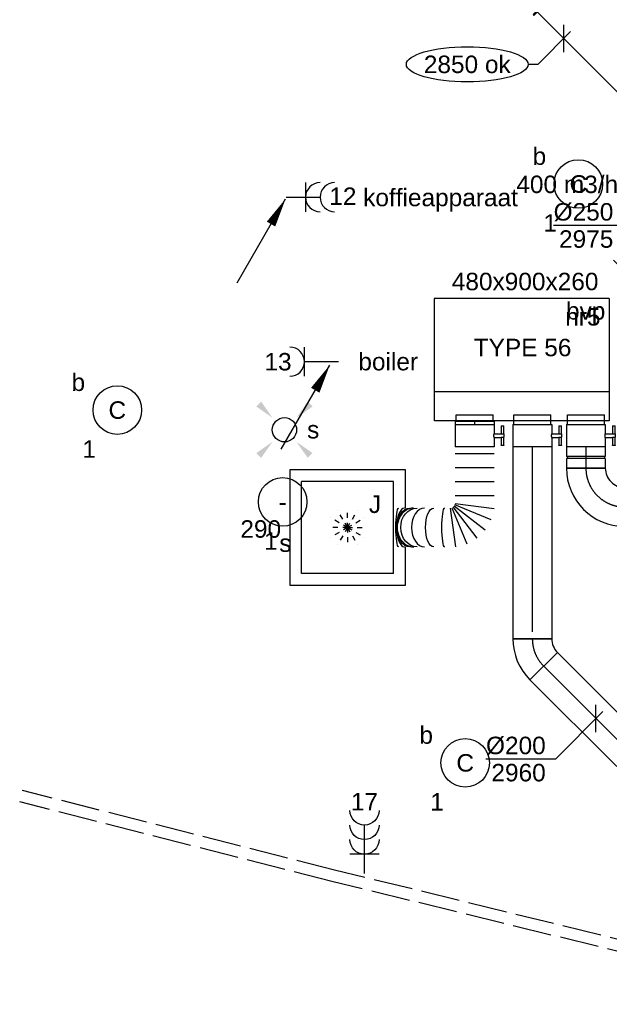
# Model space of a CAD drawing. Extents: x -238422 to 258194, y -34825 to 126331.
# Tile 160 of 239: x 6860 to 9895, y 13401 to 18469. Entities that reach past the tile are written whole.
import ezdxf
from ezdxf.enums import TextEntityAlignment as Align

# ---------------------------------------------------------------- set-up
doc = ezdxf.new("R2010")
doc.units = 0
doc.header["$LTSCALE"] = 50
for name, pattern in [('CENTER2', [28.575000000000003, 19.05, -3.175, 3.175, -3.175]), ('E_GOOT3', [5, 4, -1]), ('STREEPJES', [0.1, 0.05, -0.05])]:
    doc.linetypes.add(name, pattern=pattern)
doc.layers.get('0').update_dxf_attribs({"linetype": 'CONTINUOUS'})
for name, color, linetype in [('AIRCO', 3, 'CONTINUOUS'), ('EL6131--_WG', 2, 'CONTINUOUS'), ('EL6222--', 3, 'CONTINUOUS'), ('EL6311--', 3, 'CONTINUOUS'), ('lMcht aanvoer bestaand', 1, 'CONTINUOUS'), ('lMcht aanvoer bestaand_PR', 1, 'CONTINUOUS'), ('WL570---_TOEVOER', 3, 'CONTINUOUS'), ('WL570---_TOEVOER_HL', 8, 'CONTINUOUS'), ('WL570---_TOEVOER_RST', 2, 'CONTINUOUS'), ('WL570---_TOEVOER_RST_HL', 1, 'CONTINUOUS'), ('WL5911--_D', 2, 'CONTINUOUS'), ('WM570---_TOEVOER', 1, 'CONTINUOUS'), ('WM570---_TOEVOER_PR', 1, 'CONTINUOUS'), ('WM570---_TOEVOER_RST_PR', 1, 'CONTINUOUS')]:
    doc.layers.add(name, color=color, linetype=linetype)
doc.styles.add('BURO-018', font='ARIAL.TTF', dxfattribs={"height": 90})
doc.styles.add('BURO-025', font='ARIAL.TTF', dxfattribs={"height": 125})

# ---------------------------------------------------------------- blocks, each defined once
blk = doc.blocks.new('1115B3A')
at = {"color": 0, "linetype": 'Continuous'}
blk.add_circle((0, 0), 2.5, dxfattribs=at)
at = {"color": 0, "linetype": 'Continuous', "style": 'BURO-018'}
for tag, p in [('E_GKAST', (0, 8)), ('E_GROEP', (0, 5)), ('E_SGROEP', (4.5, 5)), ('E_ARMCODE', (0, 0)), ('E_SLET', (4.5, -1))]:
    blk.add_attdef(tag, text='', height=1.8, dxfattribs=at).set_placement(p, align=Align.MIDDLE)
blk = doc.blocks.new('E00411')
at = {"color": 0, "linetype": 'Continuous'}
blk.add_circle((0, 0), 1.25, dxfattribs=at)
for points in [[(-2.891705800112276, 2.395768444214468), (-2.395768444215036, 2.891705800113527), (-1.237436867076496, 1.237436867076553)], [(2.395768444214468, 2.891705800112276), (2.891705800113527, 2.395768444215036), (1.237436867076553, 1.237436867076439)], [(-2.395768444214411, -2.891705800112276), (-2.89170580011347, -2.395768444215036), (-1.237436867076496, -1.237436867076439)], [(2.89170580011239, -2.395768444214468), (2.395768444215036, -2.891705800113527), (1.237436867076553, -1.237436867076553)]]:
    blk.add_solid(points, dxfattribs=at)
at = {"color": 0, "linetype": 'Continuous', "style": 'BURO-018'}
for tag, height, p in [('E_SLET1', 1.8, (-2.842e-13, 4.641705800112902)), ('E_GROEP', 1.799999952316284, (0, 0)), ('E_GKAST', 1.799999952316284, (0, 0))]:
    blk.add_attdef(tag, text='', height=height, dxfattribs=at).set_placement(p, align=Align.MIDDLE)
at = {"color": 0, "linetype": 'Continuous', "style": 'BURO-018', "flags": 1}
for tag in ['E_MATCODE', 'E_SGROEP']:
    blk.add_attdef(tag, text='', height=1.799999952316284, dxfattribs=at).set_placement((0, 0), align=Align.MIDDLE)
blk = doc.blocks.new('111304A')
at = {"color": 0, "linetype": 'Continuous'}
for p, q in [((0, 1), (0, 4.5)), ((-1.5, 3), (1.5, 3))]:
    blk.add_line(p, q, dxfattribs=at)
for centre in [(0, 6), (0, 4.5)]:
    blk.add_arc(centre, 1.5, 180, 0, dxfattribs=at)
at = {"color": 0, "linetype": 'Continuous', "style": 'BURO-018'}
for tag, p in [('E_GKAST', (0, 11.5)), ('E_GROEP', (0, 8.5)), ('E_SGROEP', (4.5, 8.5))]:
    blk.add_attdef(tag, text='', height=1.8, dxfattribs=at).set_placement(p, align=Align.MIDDLE)
at = {"color": 0, "linetype": 'Continuous', "style": 'BURO-018', "flags": 1}
for tag, height, p in [('E_VERMCODE', 1.8, (13, 8.5)), ('E_MATCODE', 1.799999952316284, (0, 0))]:
    blk.add_attdef(tag, text='', height=height, dxfattribs=at).set_placement(p, align=Align.MIDDLE)
blk = doc.blocks.new('111304')
at = {"color": 0, "linetype": 'Continuous'}
for p, q in [((-1.5, 4.5), (1.5, 4.5)), ((0, 1), (0, 4.5))]:
    blk.add_line(p, q, dxfattribs=at)
blk.add_arc((0, 6), 1.5, 180, 0, dxfattribs=at)
at = {"color": 0, "linetype": 'Continuous', "style": 'BURO-018'}
for tag, p in [('E_GKAST', (0, 11.5)), ('E_GROEP', (0, 8.5)), ('E_SGROEP', (4.5, 8.5))]:
    blk.add_attdef(tag, text='', height=1.8, dxfattribs=at).set_placement(p, align=Align.MIDDLE)
at = {"color": 0, "linetype": 'Continuous', "style": 'BURO-018', "flags": 1}
for tag, height, p in [('E_VERMCODE', 1.8, (13, 8.5)), ('E_MATCODE', 1.799999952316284, (0, 0))]:
    blk.add_attdef(tag, text='', height=height, dxfattribs=at).set_placement(p, align=Align.MIDDLE)
blk = doc.blocks.new('E00106')
at = {"color": 0, "linetype": 'Continuous'}
blk.add_line((-5, -8.66025403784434), (0, 2.842170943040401e-14), dxfattribs=at)
blk.add_lwpolyline([(0, 0, 0, 1, 0), (-1.5, -2.598076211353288, 1, 1, 0)], format="xyseb", dxfattribs=at)
blk = doc.blocks.new('*U348')
at = {"color": 0, "ltscale": 10}
for p, q in [((297.5, 297.5, -2757.5), (-297.5, 297.5, -2757.5)), ((-297.5, 297.5, -2757.5), (-297.5, -297.5, -2757.5)), ((297.5, 100.0216369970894, -2757.5), (297.5, 297.5, -2757.5)), ((236.5, 236.5, -2757.5), (-236.5, 236.5, -2757.5)), ((-236.5, -236.5, -2757.5), (-236.5, 236.5, -2757.5)), ((236.5, -236.5, -2757.5), (236.5, 236.5, -2757.5)), ((297.5, -297.5, -2757.5), (297.5, -99.978512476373, -2757.5)), ((236.5, -236.5, -2757.5), (-236.5, -236.5, -2757.5)), ((-297.5, -297.5, -2757.5), (297.5, -297.5, -2757.5))]:
    blk.add_line(p, q, dxfattribs=at)
at = {"color": 8, "linetype": 'STREEPJES', "ltscale": 10}
for q in [(-50, 86.60254037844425, -2757.5), (0, 100, -2757.5), (50, 86.60254037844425, -2757.5), (-100, 0, -2757.5), (-86.60254037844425, 50, -2757.5), (-86.60254037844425, -50, -2757.5), (-50, -86.60254037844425, -2757.5), (86.60254037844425, 50, -2757.5), (0, -100, -2757.5), (50, -86.60254037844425, -2757.5), (86.60254037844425, -50, -2757.5), (100, 0, -2757.5)]:
    blk.add_line((0, 0, -2757.5), q, dxfattribs=at)
at = {"layer": 'WL570---_TOEVOER_RST_HL', "linetype": 'CENTER2'}
blk.add_circle((0, 0, -2757.5), 0.075, dxfattribs=at)
at = {"layer": 'WL570---_TOEVOER_RST', "color": 1, "style": 'BURO-018'}
for tag in ['MC', 'Q']:
    blk.add_attdef(tag, text='', height=90, dxfattribs=at).set_placement((0, 0), align=Align.MIDDLE)
at = {"layer": 'WM570---_TOEVOER_RST_PR', "color": 1, "style": 'BURO-018'}
blk.add_attdef('POSNR', text='', height=90, dxfattribs=at).set_placement((0, 0), align=Align.MIDDLE)
blk = doc.blocks.new('*U426')
at = {"color": 2, "ltscale": 10}
for p, q in [((240.0000000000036, 449.9999999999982, -2950), (-239.9999999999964, 449.9999999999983, -2950)), ((-239.9999999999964, -450.0000000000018, -2950), (-239.9999999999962, 449.9999999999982, -2950)), ((240.0000000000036, -450.0000000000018, -2950), (240.0000000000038, 449.9999999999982, -2950)), ((240.0000000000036, -450.0000000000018, -2950), (-239.9999999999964, -450.0000000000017, -2950))]:
    blk.add_line(p, q, dxfattribs=at)
at = {"layer": 'WL5911--_D', "color": 2, "style": 'BURO-025'}
blk.add_attdef('POSNR', text='', height=125, dxfattribs=at).set_placement((0, 0), align=Align.MIDDLE)
blk = doc.blocks.new('*U428')
at = {"layer": 'WM570---_TOEVOER', "color": 0, "ltscale": 10}
for p, q in [((0, 228.175998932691), (-357.5716234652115, 228.175998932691)), ((0, -50), (0, 228.175998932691)), ((50.03263564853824, -50.00000000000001), (-50.03263564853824, 50.00000000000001))]:
    blk.add_line(p, q, dxfattribs=at)
at = {"layer": 'WM570---_TOEVOER', "color": 0, "style": 'BURO-018'}
for s, p in [('%%c250', (-357.5716234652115, 253.175998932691)), ('2975', (-329.699863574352, 113.175998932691))]:
    blk.add_text(s, height=90, dxfattribs=at).set_placement(p)
blk = doc.blocks.new('*U434')
at = {"color": 0, "ltscale": 10}
for p, q in [((0, 100.0000000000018, -2960), (17.04217617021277, 100.0000000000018, -2960)), ((0, -99.99999999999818, -2960), (-3.216245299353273e-14, 100.0000000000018, -2960)), ((0, -99.99999999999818, -2960), (17.04217617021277, -99.99999999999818, -2960))]:
    blk.add_line(p, q, dxfattribs=at)
at = {"layer": 'WL570---_TOEVOER_HL', "linetype": 'CENTER2'}
blk.add_line((0, 1.818989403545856e-12, -2960), (17.04217617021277, 1.821729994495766e-12, -2960), dxfattribs=at)
at = {"layer": 'WM570---_TOEVOER_PR', "color": 1, "style": 'BURO-018'}
blk.add_attdef('POSNR', text='', height=90, dxfattribs=at).set_placement((0, 0), align=Align.MIDDLE)
blk = doc.blocks.new('*U435')
at = {"color": 2, "ltscale": 10}
for p, q in [((-9.699999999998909, 150.0000000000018, -2960), (-51.23601183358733, 150.0000000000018, -2960)), ((-51.23601183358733, 136.6666666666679, -2960), (-51.23601183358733, 150.0000000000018, -2960)), ((-51.23601183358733, 136.6666666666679, -2960), (-9.699999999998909, 136.6666666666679, -2960)), ((-9.699999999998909, 100, -2960), (-9.699999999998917, 150, -2960)), ((-9.699999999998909, 150, -2960), (7.442182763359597, 150, -2960)), ((7.442182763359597, 136.6666666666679, -2960), (7.442182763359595, 150, -2960)), ((49.56934516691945, 150.0000000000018, -2960), (7.442182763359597, 150.0000000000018, -2960)), ((7.442182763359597, 136.6666666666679, -2960), (49.56934516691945, 136.6666666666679, -2960)), ((9.699999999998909, 100, -2960), (9.699999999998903, 136.6666666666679, -2960)), ((49.56934516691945, 150.0000000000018, -2960), (51.23601183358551, 150, -2960)), ((49.56934516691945, 136.6666666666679, -2960), (49.56934516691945, 150.0000000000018, -2960)), ((51.23601183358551, 136.6666666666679, -2960), (49.56934516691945, 136.6666666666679, -2960)), ((51.23601183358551, 150, -2960), (51.23601183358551, 136.6666666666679, -2960)), ((-75.24217617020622, 95, -2960), (-107.6999999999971, 95, -2960)), ((-107.6999999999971, -95, -2960), (-107.6999999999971, 95, -2960)), ((-58.19999999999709, 100, -2960), (-9.69999999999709, 100, -2960)), ((-58.19999999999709, -100, -2960), (-58.19999999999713, 100, -2960)), ((9.699999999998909, 100, -2960), (58.20000000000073, 100, -2960)), ((58.20000000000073, 100, -2960), (58.20000000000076, -100, -2960)), ((-75.24217617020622, -95, -2960), (-107.6999999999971, -95, -2960)), ((-58.19999999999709, -100, -2960), (58.20000000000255, -99.99999999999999, -2960))]:
    blk.add_line(p, q, dxfattribs=at)
blk.add_spline([(9.650232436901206, 99.99518481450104, -2960), (9.50144043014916, 99.98093503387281, -2960), (9.255150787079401, 99.95783018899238, -2960), (8.913890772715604, 99.92681045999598, -2960), (8.481162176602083, 99.88913910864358, -2960), (7.961405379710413, 99.8463518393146, -2960), (7.359953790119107, 99.80019498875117, -2960), (6.682979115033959, 99.7525549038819, -2960), (5.937428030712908, 99.70538125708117, -2960), (5.130950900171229, 99.66060734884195, -2960), (4.271823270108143, 99.62007063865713, -2960), (3.368860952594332, 99.58543680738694, -2960), (2.431329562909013, 99.55813057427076, -2960), (1.468849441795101, 99.53927626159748, -2960), (0.4912969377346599, 99.52965072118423, -2960), (-0.4912969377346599, 99.52965072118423, -2960), (-1.468849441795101, 99.53927626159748, -2960), (-2.431329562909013, 99.55813057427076, -2960), (-3.368860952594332, 99.58543680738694, -2960), (-4.271823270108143, 99.62007063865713, -2960), (-5.130950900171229, 99.66060734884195, -2960), (-5.937428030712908, 99.70538125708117, -2960), (-6.682979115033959, 99.7525549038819, -2960), (-7.359953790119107, 99.80019498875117, -2960), (-7.961405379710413, 99.8463518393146, -2960), (-8.481162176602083, 99.88913910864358, -2960), (-8.913890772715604, 99.92681045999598, -2960), (-9.25515078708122, 99.95783018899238, -2960), (-9.50144043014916, 99.98093503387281, -2960), (-9.650232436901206, 99.99518481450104, -2960), (-9.699999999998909, 100, -2960)], degree=3, dxfattribs=at)
at = {"layer": 'WL570---_TOEVOER', "color": 1, "style": 'BURO-018'}
blk.add_attdef('I', text='', height=90, dxfattribs=at).set_placement((0, 0), align=Align.MIDDLE)
at = {"layer": 'WM570---_TOEVOER_PR', "color": 1, "style": 'BURO-018'}
blk.add_attdef('POSNR', text='', height=90, dxfattribs=at).set_placement((0, 0), align=Align.MIDDLE)
blk = doc.blocks.new('*U436')
at = {"color": 0, "ltscale": 10}
for p, q in [((0, 100.0000000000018, -2960), (3.216245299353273e-14, -99.99999999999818, -2960)), ((35.88670146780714, 100.0000000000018, -2960), (35.88670146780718, -99.99999999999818, -2960)), ((107.6601044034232, 100.0000000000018, -2960), (107.6601044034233, -99.99999999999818, -2960)), ((179.4335073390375, 100.0000000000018, -2960), (179.4335073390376, -99.99999999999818, -2960)), ((251.2069102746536, 100.0000000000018, -2960), (251.2069102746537, -99.99999999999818, -2960)), ((290.6942281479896, -99.99999999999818, -2960), (317.0247276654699, 100.0000000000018, -2960)), ((374.8472034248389, 84.50651431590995, -2960), (297.6500849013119, -101.8638161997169, -2960)), ((303.8865354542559, -105.4644326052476, -2960), (426.6894169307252, 54.5753983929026, -2960)), ((469.0184070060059, 12.2464083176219, -2960), (308.9785760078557, -110.5564731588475, -2960)), ((312.5791924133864, -116.7929237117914, -2960), (498.9495229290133, -39.59580518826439, -2960)), ((514.4430086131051, -97.41828094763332, -2960), (314.4430086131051, -123.7487804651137, -2960))]:
    blk.add_line(p, q, dxfattribs=at)
for centre, major_axis, ratio, start_param, end_param in [((414.4430086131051, -155.8219172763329, -2960), (-99.99999991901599, -0.02791469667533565), 0.1441686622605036, 4.024424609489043e-05, 3.141632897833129), ((414.5320169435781, -258.3060196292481, -2960), (-99.99986038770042, -0.1710436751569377), 0.6630898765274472, 0.0003234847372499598, 3.141916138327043), ((414.6900789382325, -313.7283366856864, -2960), (99.99950416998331, 0.3191892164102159), 0.8514096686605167, 3.140746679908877, 6.2823393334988), ((414.7674648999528, -360.6499545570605, -2960), (99.99996489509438, 0.08904433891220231), 0.4207640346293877, 3.141452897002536, 6.283045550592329)]:
    blk.add_ellipse(centre, major_axis=major_axis, ratio=ratio, start_param=start_param, end_param=end_param, dxfattribs=at)
at = {"color": 0, "ltscale": 10, "extrusion": (0, 0, -1)}
for centre, major_axis, ratio, start_param, end_param in [((414.4735060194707, -210.4479881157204, -2960), (99.99996489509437, 0.08904433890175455), 0.4207640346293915, 0.0001397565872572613, 3.141732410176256), ((414.6137759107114, -295.4981714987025, -2960), (99.99950416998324, 0.3191892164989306), 0.8514096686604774, 0.0008459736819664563, 3.142438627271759), ((414.7351848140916, -334.2469983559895, -2960), (-99.99986038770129, -0.1710436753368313), 0.6630898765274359, 3.141269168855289, 6.282861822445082), ((414.7842901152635, -390.7867928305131, -2960), (-99.9999999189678, -0.02791469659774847), 0.1441686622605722, 3.141552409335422, 6.283145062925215)]:
    blk.add_ellipse(centre, major_axis=major_axis, ratio=ratio, start_param=start_param, end_param=end_param, dxfattribs=at)
at = {"layer": 'WM570---_TOEVOER_PR', "color": 1, "style": 'BURO-018'}
blk.add_attdef('POSNR', text='', height=90, dxfattribs=at).set_placement((0, 0), align=Align.MIDDLE)
blk = doc.blocks.new('*U437')
at = {"color": 2, "ltscale": 10}
for p, q in [((-9.699999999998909, 150.0000000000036, -2960), (-51.23601183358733, 150.0000000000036, -2960)), ((-51.23601183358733, 136.6666666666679, -2960), (-51.23601183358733, 150.0000000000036, -2960)), ((-51.23601183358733, 136.6666666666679, -2960), (-9.699999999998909, 136.6666666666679, -2960)), ((-9.699999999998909, 100, -2960), (-9.699999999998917, 150, -2960)), ((-9.699999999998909, 150, -2960), (7.442182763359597, 150, -2960)), ((7.442182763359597, 136.6666666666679, -2960), (7.442182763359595, 150, -2960)), ((49.56934516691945, 150.0000000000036, -2960), (7.442182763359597, 150.0000000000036, -2960)), ((7.442182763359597, 136.6666666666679, -2960), (49.56934516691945, 136.6666666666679, -2960)), ((9.699999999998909, 100, -2960), (9.699999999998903, 136.6666666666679, -2960)), ((49.56934516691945, 150.0000000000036, -2960), (51.23601183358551, 150, -2960)), ((49.56934516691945, 136.6666666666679, -2960), (49.56934516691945, 150.0000000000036, -2960)), ((51.23601183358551, 136.6666666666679, -2960), (49.56934516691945, 136.6666666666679, -2960)), ((51.23601183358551, 150, -2960), (51.23601183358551, 136.6666666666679, -2960)), ((-58.19999999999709, 95, -2960), (-107.6999999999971, 94.99999999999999, -2960)), ((-107.6999999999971, -95, -2960), (-107.6999999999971, 95, -2960)), ((-58.19999999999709, 100, -2960), (-9.69999999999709, 100, -2960)), ((-58.19999999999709, -100, -2960), (-58.19999999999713, 100, -2960)), ((9.699999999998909, 100, -2960), (58.20000000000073, 100, -2960)), ((58.20000000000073, 100, -2960), (58.20000000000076, -100, -2960)), ((-58.19999999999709, -95, -2960), (-107.6999999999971, -95.00000000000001, -2960)), ((-58.19999999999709, -100, -2960), (58.20000000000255, -99.99999999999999, -2960))]:
    blk.add_line(p, q, dxfattribs=at)
blk.add_spline([(9.650232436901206, 99.99518481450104, -2960), (9.50144043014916, 99.98093503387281, -2960), (9.255150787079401, 99.95783018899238, -2960), (8.913890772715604, 99.92681045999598, -2960), (8.481162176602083, 99.88913910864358, -2960), (7.961405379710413, 99.8463518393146, -2960), (7.359953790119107, 99.80019498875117, -2960), (6.682979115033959, 99.7525549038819, -2960), (5.937428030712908, 99.70538125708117, -2960), (5.130950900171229, 99.66060734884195, -2960), (4.271823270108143, 99.62007063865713, -2960), (3.368860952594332, 99.58543680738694, -2960), (2.431329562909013, 99.55813057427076, -2960), (1.468849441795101, 99.53927626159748, -2960), (0.4912969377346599, 99.52965072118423, -2960), (-0.4912969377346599, 99.52965072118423, -2960), (-1.468849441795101, 99.53927626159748, -2960), (-2.431329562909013, 99.55813057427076, -2960), (-3.368860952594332, 99.58543680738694, -2960), (-4.271823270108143, 99.62007063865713, -2960), (-5.130950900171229, 99.66060734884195, -2960), (-5.937428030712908, 99.70538125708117, -2960), (-6.682979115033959, 99.7525549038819, -2960), (-7.359953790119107, 99.80019498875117, -2960), (-7.961405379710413, 99.8463518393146, -2960), (-8.481162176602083, 99.88913910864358, -2960), (-8.913890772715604, 99.92681045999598, -2960), (-9.25515078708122, 99.95783018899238, -2960), (-9.50144043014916, 99.98093503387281, -2960), (-9.650232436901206, 99.99518481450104, -2960), (-9.699999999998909, 100, -2960)], degree=3, dxfattribs=at)
at = {"layer": 'WL570---_TOEVOER', "color": 1, "style": 'BURO-018'}
blk.add_attdef('I', text='', height=90, dxfattribs=at).set_placement((0, 0), align=Align.MIDDLE)
at = {"layer": 'WM570---_TOEVOER_PR', "color": 1, "style": 'BURO-018'}
blk.add_attdef('POSNR', text='', height=90, dxfattribs=at).set_placement((0, 0), align=Align.MIDDLE)
blk = doc.blocks.new('*U438')
at = {"color": 0, "ltscale": 10}
for p, q in [((-54.5, 100.0000000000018, -2960), (-5, 100.0000000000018, -2960)), ((-54.5, 100.0000000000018, -2960), (-54.49999999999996, -99.99999999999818, -2960)), ((-5, 100.0000000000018, -2960), (-4.999999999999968, -99.99999999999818, -2960)), ((-5, 95.00000000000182, -2960), (5, 95.00000000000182, -2960)), ((5, 100.0000000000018, -2960), (54.5, 100.0000000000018, -2960)), ((5, 100.0000000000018, -2960), (5.000000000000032, -99.99999999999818, -2960)), ((54.5, 100.0000000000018, -2960), (54.50000000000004, -99.99999999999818, -2960)), ((-54.5, -99.99999999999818, -2960), (-5, -99.99999999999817, -2960)), ((-5, -94.99999999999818, -2960), (5, -94.99999999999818, -2960)), ((5, -99.99999999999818, -2960), (54.5, -99.99999999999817, -2960))]:
    blk.add_line(p, q, dxfattribs=at)
at = {"layer": 'WL570---_TOEVOER_HL', "linetype": 'CENTER2'}
blk.add_line((-54.5, 1.818989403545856e-12, -2960), (54.5, 1.836517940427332e-12, -2960), dxfattribs=at)
at = {"layer": 'WM570---_TOEVOER_PR', "color": 1, "style": 'BURO-018'}
blk.add_attdef('POSNR', text='', height=90, dxfattribs=at).set_placement((0, 0), align=Align.MIDDLE)
blk = doc.blocks.new('*U439')
at = {"color": 0, "ltscale": 10}
for p, q in [((-100, 200.0000000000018, -2960), (100, 200.0000000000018, -2960)), ((-200, -99.99999999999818, -2960), (-200, 100.0000000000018, -2960))]:
    blk.add_line(p, q, dxfattribs=at)
for centre, radius, start, end in [((-199.9999999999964, 199.9999999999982, -2960), 99.99999999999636, 269.999999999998, 2.078337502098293e-12), ((-200.0000000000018, 200.0000000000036, -2960), 300.0000000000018, 270.0000000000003, 359.9999999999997)]:
    blk.add_arc(centre, radius, start, end, dxfattribs=at)
at = {"layer": 'WL570---_TOEVOER_HL', "linetype": 'CENTER2'}
blk.add_arc((-200, 200.0000000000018, -2960), 200, 270, 0, dxfattribs=at)
at = {"layer": 'WM570---_TOEVOER_PR', "color": 1, "style": 'BURO-018'}
blk.add_attdef('POSNR', text='', height=90, dxfattribs=at).set_placement((0, 0), align=Align.MIDDLE)
blk = doc.blocks.new('*U442')
at = {"color": 2, "ltscale": 10}
for p, q in [((-9.699999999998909, 150.0000000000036, -2960), (-51.23601183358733, 150.0000000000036, -2960)), ((-51.23601183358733, 136.6666666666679, -2960), (-51.23601183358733, 150.0000000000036, -2960)), ((-51.23601183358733, 136.6666666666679, -2960), (-9.699999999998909, 136.6666666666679, -2960)), ((-9.699999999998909, 100, -2960), (-9.699999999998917, 150, -2960)), ((-9.699999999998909, 150, -2960), (7.442182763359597, 150, -2960)), ((7.442182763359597, 136.6666666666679, -2960), (7.442182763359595, 150, -2960)), ((49.56934516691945, 150.0000000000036, -2960), (7.442182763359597, 150.0000000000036, -2960)), ((7.442182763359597, 136.6666666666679, -2960), (49.56934516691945, 136.6666666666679, -2960)), ((9.699999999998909, 100, -2960), (9.699999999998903, 136.6666666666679, -2960)), ((49.56934516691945, 150.0000000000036, -2960), (51.23601183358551, 150.0000000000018, -2960)), ((49.56934516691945, 136.6666666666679, -2960), (49.56934516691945, 150.0000000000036, -2960)), ((51.23601183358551, 136.6666666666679, -2960), (49.56934516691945, 136.6666666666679, -2960)), ((51.23601183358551, 150.0000000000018, -2960), (51.23601183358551, 136.6666666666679, -2960)), ((-58.19999999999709, 95, -2960), (-107.6999999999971, 94.99999999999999, -2960)), ((-107.6999999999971, -95, -2960), (-107.6999999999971, 95, -2960)), ((-58.19999999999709, 100, -2960), (-9.69999999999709, 100, -2960)), ((-58.19999999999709, -100, -2960), (-58.19999999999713, 100, -2960)), ((9.699999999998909, 100, -2960), (58.20000000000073, 100, -2960)), ((58.20000000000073, 100, -2960), (58.20000000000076, -100, -2960)), ((-58.19999999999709, -95, -2960), (-107.6999999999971, -95.00000000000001, -2960)), ((-58.19999999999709, -100, -2960), (58.20000000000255, -99.99999999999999, -2960))]:
    blk.add_line(p, q, dxfattribs=at)
blk.add_spline([(9.650232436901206, 99.99518481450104, -2960), (9.50144043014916, 99.98093503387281, -2960), (9.255150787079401, 99.95783018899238, -2960), (8.913890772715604, 99.92681045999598, -2960), (8.481162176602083, 99.88913910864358, -2960), (7.961405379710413, 99.8463518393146, -2960), (7.359953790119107, 99.80019498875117, -2960), (6.682979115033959, 99.7525549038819, -2960), (5.937428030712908, 99.70538125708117, -2960), (5.130950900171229, 99.66060734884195, -2960), (4.271823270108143, 99.62007063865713, -2960), (3.368860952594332, 99.58543680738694, -2960), (2.431329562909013, 99.55813057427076, -2960), (1.468849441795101, 99.53927626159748, -2960), (0.4912969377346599, 99.52965072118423, -2960), (-0.4912969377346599, 99.52965072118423, -2960), (-1.468849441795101, 99.53927626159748, -2960), (-2.431329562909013, 99.55813057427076, -2960), (-3.368860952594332, 99.58543680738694, -2960), (-4.271823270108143, 99.62007063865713, -2960), (-5.130950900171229, 99.66060734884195, -2960), (-5.937428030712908, 99.70538125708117, -2960), (-6.682979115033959, 99.7525549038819, -2960), (-7.359953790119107, 99.80019498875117, -2960), (-7.961405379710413, 99.8463518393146, -2960), (-8.481162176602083, 99.88913910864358, -2960), (-8.913890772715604, 99.92681045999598, -2960), (-9.25515078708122, 99.95783018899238, -2960), (-9.50144043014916, 99.98093503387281, -2960), (-9.650232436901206, 99.99518481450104, -2960), (-9.699999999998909, 100, -2960)], degree=3, dxfattribs=at)
at = {"layer": 'WL570---_TOEVOER', "color": 1, "style": 'BURO-018'}
blk.add_attdef('I', text='', height=90, dxfattribs=at).set_placement((0, 0), align=Align.MIDDLE)
at = {"layer": 'WM570---_TOEVOER_PR', "color": 1, "style": 'BURO-018'}
blk.add_attdef('POSNR', text='', height=90, dxfattribs=at).set_placement((0, 0), align=Align.MIDDLE)
blk = doc.blocks.new('*U443')
at = {"color": 0, "ltscale": 10}
for p, q in [((0, 100.0000000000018, -2960), (987.1324793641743, 100.000000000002, -2960)), ((987.1324793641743, 100.0000000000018, -2960), (987.1324793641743, -99.99999999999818, -2960)), ((0, -99.99999999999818, -2960), (987.1324793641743, -99.99999999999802, -2960))]:
    blk.add_line(p, q, dxfattribs=at)
at = {"layer": 'WL570---_TOEVOER_HL', "linetype": 'CENTER2'}
blk.add_line((0, 1.818989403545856e-12, -2960), (987.1324793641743, 1.977732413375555e-12, -2960), dxfattribs=at)
at = {"layer": 'WM570---_TOEVOER_PR', "color": 1, "style": 'BURO-018'}
blk.add_attdef('POSNR', text='', height=90, dxfattribs=at).set_placement((0, 0), align=Align.MIDDLE)
blk = doc.blocks.new('*U444')
at = {"color": 0, "ltscale": 10}
for p, q in [((-12.16223663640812, 129.2591196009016, -2960), (129.2591196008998, -12.16223663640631, -2960)), ((-82.79999999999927, -99.99999999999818, -2960), (-82.7999999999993, 100.0000000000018, -2960))]:
    blk.add_line(p, q, dxfattribs=at)
for centre, radius, start, end in [((-82.80000000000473, 199.8968829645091, -2960), 99.89688296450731, 270.0000000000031, 314.9999999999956), ((-82.79999999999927, 199.8968829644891, -2960), 299.8968829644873, 270, 315.0000000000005)]:
    blk.add_arc(centre, radius, start, end, dxfattribs=at)
at = {"layer": 'WL570---_TOEVOER_HL', "linetype": 'CENTER2'}
blk.add_arc((-82.79999999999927, 199.8968829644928, -2960), 199.8968829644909, 270, 315, dxfattribs=at)
at = {"layer": 'WM570---_TOEVOER_PR', "color": 1, "style": 'BURO-018'}
blk.add_attdef('POSNR', text='', height=90, dxfattribs=at).set_placement((0, 0), align=Align.MIDDLE)
blk = doc.blocks.new('*U445')
at = {"color": 0, "ltscale": 10}
for p, q in [((9.094947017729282e-13, 100, -2960), (631.469827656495, 100.0000000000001, -2960)), ((9.094947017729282e-13, -100, -2960), (8.650857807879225e-13, 99.99999999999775, -2960)), ((631.4698276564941, 99.99999999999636, -2960), (631.4698276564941, -100.0000000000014, -2960)), ((9.094947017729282e-13, -100, -2960), (631.469827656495, -99.99999999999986, -2960))]:
    blk.add_line(p, q, dxfattribs=at)
at = {"layer": 'WL570---_TOEVOER_HL', "linetype": 'CENTER2'}
blk.add_line((0, 0, -2960), (631.4698276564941, 1.402144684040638e-13, -2960), dxfattribs=at)
at = {"layer": 'WM570---_TOEVOER_PR', "color": 1, "style": 'BURO-018'}
blk.add_attdef('POSNR', text='', height=90, dxfattribs=at).set_placement((0, 0), align=Align.MIDDLE)
blk = doc.blocks.new('*U446')
at = {"layer": 'WM570---_TOEVOER', "color": 0, "ltscale": 10}
for p, q in [((-1.665334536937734e-14, -70.71067811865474), (1.665334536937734e-14, 70.71067811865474)), ((35.35533905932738, 35.35533905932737), (-208.719683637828, -208.719683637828)), ((-208.719683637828, -208.719683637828), (-566.2913071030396, -208.719683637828))]:
    blk.add_line(p, q, dxfattribs=at)
at = {"layer": 'WM570---_TOEVOER', "color": 0, "style": 'BURO-018'}
for s, p in [('%%c200', (-566.2913071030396, -183.719683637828)), ('2960', (-538.4195472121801, -323.719683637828))]:
    blk.add_text(s, height=90, dxfattribs=at).set_placement(p)
blk = doc.blocks.new('*U2765')
at = {"color": 0, "ltscale": 10}
for p, q in [((2.728484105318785e-12, 325, -2975), (5.000000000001, 325.0000000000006, -2975)), ((0, -325.0000000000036, -2975), (3.788636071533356e-12, 324.9999999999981, -2975)), ((5, -325, -2975), (5.000000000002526, 325.0000000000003, -2975)), ((2466.812007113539, 325, -2975), (2461.812007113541, 324.9999999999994, -2975)), ((2461.812007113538, -324.9999999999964, -2975), (2461.812007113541, 324.9999999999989, -2975)), ((2466.81200711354, -325, -2975), (2466.81200711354, 324.9999999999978, -2975)), ((5.000000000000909, 300, -2975), (2461.812007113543, 299.9999999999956, -2975)), ((5.000000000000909, -300.0000000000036, -2975), (2461.812007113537, -299.9999999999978, -2975)), ((0, -325.0000000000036, -2975), (4.999999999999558, -325.0000000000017, -2975)), ((2466.81200711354, -325, -2975), (2461.812007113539, -324.9999999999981, -2975))]:
    blk.add_line(p, q, dxfattribs=at)
at = {"layer": 'lMcht aanvoer bestaand_PR', "color": 1, "style": 'BURO-018'}
blk.add_attdef('POSNR', text='', height=90, dxfattribs=at).set_placement((0, 0), align=Align.MIDDLE)
blk = doc.blocks.new('*U2766')
at = {"layer": 'lMcht aanvoer bestaand', "color": 0, "ltscale": 10}
for p, q in [((2.503386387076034e-10, -70.71067811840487), (-2.503386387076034e-10, 70.71067811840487)), ((35.35533905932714, 35.3553390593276), (-133.1556516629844, -133.1556516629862)), ((-133.1556516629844, -133.1556516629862), (-183.1556516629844, -133.1556516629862))]:
    blk.add_line(p, q, dxfattribs=at)
blk.add_ellipse((-496.8664292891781, -133.1556516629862), major_axis=(-313.7107776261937, 0), ratio=0.2868884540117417, dxfattribs=at)
at = {"layer": 'lMcht aanvoer bestaand', "color": 0, "style": 'BURO-018'}
blk.add_text('2850 ok', height=90, dxfattribs=at).set_placement((-720.5772069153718, -178.1556516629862))
blk = doc.blocks.new('111304B')
at = {"color": 0, "linetype": 'Continuous'}
for p, q in [((0, 1), (0, 6)), ((-1.5, 3), (1.5, 3))]:
    blk.add_line(p, q, dxfattribs=at)
for centre in [(0, 7.5), (0, 6), (0, 4.5)]:
    blk.add_arc(centre, 1.5, 180, 0, dxfattribs=at)
at = {"color": 0, "linetype": 'Continuous', "style": 'BURO-018'}
for tag, p in [('E_GKAST', (0, 13)), ('E_GROEP', (0, 10)), ('E_SGROEP', (4.5, 10))]:
    blk.add_attdef(tag, text='', height=1.8, dxfattribs=at).set_placement(p, align=Align.MIDDLE)
at = {"color": 0, "linetype": 'Continuous', "style": 'BURO-018', "flags": 1}
for tag, height, p in [('E_VERMCODE', 1.8, (13, 10)), ('E_MATCODE', 1.799999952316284, (0, 0))]:
    blk.add_attdef(tag, text='', height=height, dxfattribs=at).set_placement(p, align=Align.MIDDLE)

msp = doc.modelspace()

# ---------------------------------------------------------------- linework, layer by layer
at = {"layer": 'EL6131--_WG', "linetype": 'E_GOOT3'}
for p, q in [((8481.26771092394, 14091.90161998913, 3000), (6874.782335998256, 14501.22849339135, 3000)), ((8466.725051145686, 14033.69002560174, 3000), (6859.967870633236, 14443.08615411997, 3000)), ((11065.21335201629, 13459.18814408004, 3000), (8481.26771092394, 14091.90161998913, 3000)), ((11051.77165382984, 13400.70696459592, 3000), (8466.725051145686, 14033.69002560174, 3000))]:
    msp.add_line(p, q, dxfattribs=at)
at = {"layer": 'WL570---_TOEVOER'}
for p, q in [((8995.330350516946, 16404.08778138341), (8995.330350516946, 16553.94025521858)), ((9893.985222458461, 16554.08778138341), (9893.985222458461, 16404.08778138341)), ((9893.985222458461, 16404.08778138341), (8995.330350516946, 16404.08778138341))]:
    msp.add_line(p, q, dxfattribs=at)

# ---------------------------------------------------------------- block references
at = {"layer": 'AIRCO', "rotation": 90}
msp.add_blockref('*U426', (9443.985222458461, 16794.08778138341, 2950), dxfattribs=at)
at = {"layer": 'EL6222--'}
ref = msp.add_blockref('111304A', (8181.420660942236, 17555.85082801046), dxfattribs=dict(at, xscale=49.99999999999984, yscale=49.99999999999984, zscale=49.99999999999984, rotation=269.9412630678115))
ref.add_attrib('E_GROEP', '12', dxfattribs={"layer": '0', "color": 1, "linetype": 'Continuous', "height": 90, "style": 'BURO-018'}).set_placement((8523.660204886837, 17561.17095124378), align=Align.MIDDLE)
at = {"layer": 'EL6222--', "color": 1, "xscale": 50, "yscale": 50, "zscale": 50}
for p in [(8228.811350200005, 17547.10007062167), (8456.569552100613, 16691.74304591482)]:
    msp.add_blockref('E00106', p, dxfattribs=at)
at = {"layer": 'EL6222--'}
ref = msp.add_blockref('111304', (8550.93688216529, 16708.65944952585), dxfattribs=dict(at, xscale=50, yscale=50, zscale=50, rotation=90))
ref.add_attrib('E_GROEP', '13', dxfattribs={"layer": '0', "color": 1, "linetype": 'Continuous', "height": 90, "style": 'BURO-018'}).set_placement((8189.95929955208, 16708.65944952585), align=Align.MIDDLE)
ref = msp.add_blockref('111304B', (8634.87275144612, 14023.47088766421), dxfattribs=dict(at, xscale=-50, yscale=50, zscale=50))
ref.add_attrib('E_GROEP', '17', dxfattribs={"layer": '0', "color": 1, "linetype": 'Continuous', "height": 90, "style": 'BURO-018'}).set_placement((8634.87275144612, 14443.66051828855), align=Align.MIDDLE)
at = {"layer": 'EL6311--'}
ref = msp.add_blockref('1115B3A', (9736.033268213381, 17623.62576159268), dxfattribs=dict(at, xscale=49.99999999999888, yscale=49.99999999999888, zscale=50, rotation=189.1701748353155))
ref.add_attrib('E_ARMCODE', 'C', dxfattribs={"layer": '0', "color": 1, "linetype": 'Continuous', "height": 90, "style": 'BURO-018'}).set_placement((9736.033268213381, 17623.62576159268), align=Align.MIDDLE)
ref.add_attrib('E_SLET', 'b', dxfattribs={"layer": '0', "color": 1, "linetype": 'Continuous', "height": 90, "style": 'BURO-018'}).set_placement((9535.380600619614, 17768.49986896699), align=Align.MIDDLE)
ref.add_attrib('E_GROEP', '1', dxfattribs={"layer": '0', "color": 1, "linetype": 'Continuous', "height": 90, "style": 'BURO-018'}).set_placement((9591.159160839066, 17422.97309399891), align=Align.MIDDLE)
ref = msp.add_blockref('1115B3A', (7362.517754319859, 16459.76476097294), dxfattribs=dict(at, xscale=49.99999999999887, yscale=49.99999999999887, zscale=50, rotation=189.1701748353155))
ref.add_attrib('E_ARMCODE', 'C', dxfattribs={"layer": '0', "color": 1, "linetype": 'Continuous', "height": 90, "style": 'BURO-018'}).set_placement((7362.517754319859, 16459.76476097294), align=Align.MIDDLE)
ref.add_attrib('E_SLET', 'b', dxfattribs={"layer": '0', "color": 1, "linetype": 'Continuous', "height": 90, "style": 'BURO-018'}).set_placement((7161.865086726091, 16604.63886834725), align=Align.MIDDLE)
ref.add_attrib('E_GROEP', '1', dxfattribs={"layer": '0', "color": 1, "linetype": 'Continuous', "height": 90, "style": 'BURO-018'}).set_placement((7217.643646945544, 16259.11209337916), align=Align.MIDDLE)
ref = msp.add_blockref('E00411', (8223.068219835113, 16358.19042036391), dxfattribs=dict(at, xscale=50, yscale=50, zscale=50))
ref.add_attrib('E_SLET1', 's', dxfattribs={"layer": '0', "color": 1, "linetype": 'Continuous', "height": 90, "style": 'BURO-018'}).set_placement((8370.926585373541, 16358.19042036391), align=Align.MIDDLE)
ref = msp.add_blockref('1115B3A', (8213.755357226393, 15987.11644003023), dxfattribs=dict(at, xscale=49.99999999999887, yscale=49.99999999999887, zscale=50, rotation=189.1701748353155))
ref.add_attrib('E_ARMCODE', '-', dxfattribs={"layer": '0', "color": 1, "linetype": 'Continuous', "height": 90, "style": 'BURO-018'}).set_placement((8213.755357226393, 15987.11644003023), align=Align.MIDDLE)
ref.add_attrib('E_SLET', 's', dxfattribs={"layer": '0', "color": 1, "linetype": 'Continuous', "height": 90, "style": 'BURO-018'}).set_placement((8227.812464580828, 15773.92660942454), align=Align.MIDDLE)
ref.add_attrib('E_GROEP', '1', dxfattribs={"layer": '0', "color": 1, "linetype": 'Continuous', "height": 90, "style": 'BURO-018'}).set_placement((8153.128610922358, 15785.72244816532), align=Align.MIDDLE)
ref = msp.add_blockref('1115B3A', (9153.44837464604, 14643.68565369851), dxfattribs=dict(at, xscale=49.99999999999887, yscale=49.99999999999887, zscale=50, rotation=189.1701748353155))
ref.add_attrib('E_ARMCODE', 'C', dxfattribs={"layer": '0', "color": 1, "linetype": 'Continuous', "height": 90, "style": 'BURO-018'}).set_placement((9153.44837464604, 14643.68565369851), align=Align.MIDDLE)
ref.add_attrib('E_SLET', 'b', dxfattribs={"layer": '0', "color": 1, "linetype": 'Continuous', "height": 90, "style": 'BURO-018'}).set_placement((8952.795707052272, 14788.55976107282), align=Align.MIDDLE)
ref.add_attrib('E_GROEP', '1', dxfattribs={"layer": '0', "color": 1, "linetype": 'Continuous', "height": 90, "style": 'BURO-018'}).set_placement((9008.574267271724, 14443.03298610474), align=Align.MIDDLE)
at = {"layer": 'lMcht aanvoer bestaand'}
msp.add_blockref('*U2766', (9661.059054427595, 18372.65182089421, 2975), dxfattribs=at)
at = {"layer": 'WL570---_TOEVOER'}
for name, p, rotation in [('*U2765', (9732.881912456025, 18725.09303157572, 2975), 315.0000000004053), ('*U435', (9202.116494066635, 16328.05593069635, 2960), 270), ('*U442', (9499.014303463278, 16328.05593069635, 2960), 270), ('*U437', (9774.85575537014, 16328.05593069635, 2960), 270), ('*U434', (9202.116494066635, 16403.29810686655, 2960), 270), ('*U436', (9202.116494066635, 16269.85593069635, 2960), 270), ('*U443', (9499.014303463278, 16269.85593069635, 2960), 270), ('*U438', (9774.85575537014, 16215.35593069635, 2960), 270), ('*U439', (9774.85575537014, 15960.85593069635, 2960), 270), ('*U444', (9499.014303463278, 15199.92345133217, 2960), 270), ('*U445', (9557.562744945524, 15141.37500984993, 2960), 315)]:
    msp.add_blockref(name, p, dxfattribs=dict(at, rotation=rotation))
at = {"layer": 'WL570---_TOEVOER_RST'}
ref = msp.add_blockref('*U348', (8547.841126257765, 15855.07164058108, 2757.5), dxfattribs=at)
ref.add_attrib('Q', '290', dxfattribs={"color": 1, "height": 90, "style": 'BURO-018'}).set_placement((8100.935124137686, 15847.55990811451), align=Align.MIDDLE)
ref.add_attrib('MC', 'J', dxfattribs={"color": 1, "height": 90, "style": 'BURO-018'}).set_placement((8689.122757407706, 15974.38594692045), align=Align.MIDDLE)
at = {"layer": 'WM570---_TOEVOER'}
for name, p in [('*U428', (9966.291357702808, 17182.03240398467, 2974.999999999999)), ('*U446', (9826.881846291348, 14872.0559085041, 2960))]:
    msp.add_blockref(name, p, dxfattribs=at)

# ---------------------------------------------------------------- texts
at = {"layer": 'AIRCO', "color": 1, "style": 'BURO-018'}
msp.add_text('TYPE 56', height=90, dxfattribs=at).set_placement((9197.305092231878, 16736.75614836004))
at = {"layer": 'EL6222--', "color": 1, "style": 'BURO-018'}
for s, p in [('koffieapparaat', (8628.118357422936, 17509.00298243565)), ('bvp', (9672.4338881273, 16925.4054671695)), ('boiler', (8603.522733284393, 16664.19219430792))]:
    msp.add_text(s, height=90, dxfattribs=at).set_placement(p)
at = {"layer": 'WL570---_TOEVOER', "color": 1, "style": 'BURO-018'}
for s, p in [('480x900x260', (9084.47534652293, 17076.58497331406)), ('nr5', (9668.311594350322, 16894.68124557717, -2700))]:
    msp.add_text(s, height=90, dxfattribs=at).set_placement(p)
at = {"layer": 'WM570---_TOEVOER', "style": 'BURO-018'}
msp.add_text('400 m3/h', height=90, dxfattribs=at).set_placement((9416.679803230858, 17576.75455848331))

doc.saveas('drawing.dxf')
